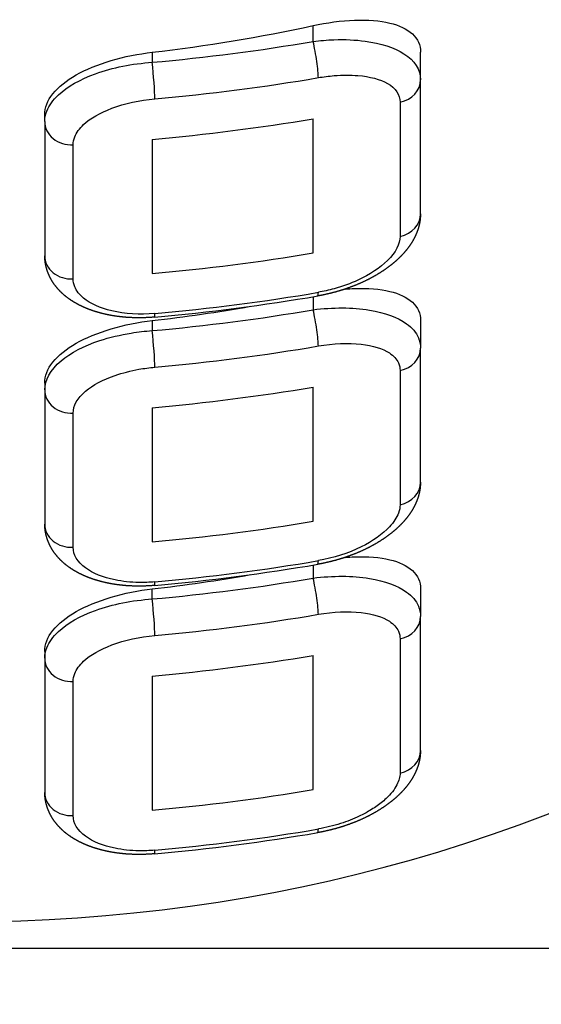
# Model space of a CAD drawing. Header units: millimetres. Extents: x 88.63 to 88.79, y 26.81 to 28.21.
# Tile 5 of 9: x 88.74286 to 88.74772, y 28.14402 to 28.15319. Entities that reach past the tile are written whole.
import ezdxf

# ---------------------------------------------------------------- set-up
doc = ezdxf.new("R2010")
doc.units = ezdxf.units.MM
doc.layers.add('SANINDUSA', color=3, linetype='Continuous')

msp = doc.modelspace()

# ---------------------------------------------------------------- linework, layer by layer
at = {"layer": 'SANINDUSA'}
for p, q in [((88.74559213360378, 28.15298896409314), (88.74559213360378, 28.15313645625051)), ((88.74409213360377, 28.15288801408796), (88.74409213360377, 28.1527943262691)), ((88.74659213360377, 28.15263260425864), (88.74659213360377, 28.15289053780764)), ((88.74659213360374, 28.15138260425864), (88.74659213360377, 28.15263260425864)), ((88.74640175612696, 28.15242234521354), (88.74640175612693, 28.15117234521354)), ((88.74309213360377, 28.15224207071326), (88.74309213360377, 28.15230638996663)), ((88.74559213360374, 28.15101836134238), (88.74559213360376, 28.15226836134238)), ((88.74309213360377, 28.15224207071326), (88.74309213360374, 28.15099207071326)), ((88.74409213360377, 28.15207668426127), (88.74409213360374, 28.15082668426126)), ((88.74335652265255, 28.15077592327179), (88.74335652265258, 28.15202592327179)), ((88.74559213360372, 28.15061040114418), (88.74559213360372, 28.15048896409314)), ((88.74409213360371, 28.15038801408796), (88.74409213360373, 28.1502943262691)), ((88.74659213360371, 28.15039053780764), (88.74659213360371, 28.15013260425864)), ((88.74659213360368, 28.14888260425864), (88.74659213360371, 28.15013260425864)), ((88.7464017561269, 28.14992234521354), (88.74640175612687, 28.14867234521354)), ((88.74309213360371, 28.14980638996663), (88.74309213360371, 28.14974207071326)), ((88.74309213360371, 28.14974207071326), (88.74309213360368, 28.14849207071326)), ((88.74559213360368, 28.14851836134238), (88.74559213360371, 28.14976836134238)), ((88.74335652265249, 28.14827592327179), (88.74335652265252, 28.14952592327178)), ((88.74409213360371, 28.14957668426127), (88.74409213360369, 28.14832668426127)), ((88.74559213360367, 28.14811040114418), (88.74559213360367, 28.14798896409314)), ((88.74409213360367, 28.1477943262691), (88.74409213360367, 28.14788801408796)), ((88.74659213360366, 28.14789053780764), (88.74659213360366, 28.14763260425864)), ((88.74659213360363, 28.14638260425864), (88.74659213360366, 28.14763260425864)), ((88.74640175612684, 28.14742234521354), (88.74640175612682, 28.14617234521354)), ((88.74309213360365, 28.14730638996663), (88.74309213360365, 28.14724207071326)), ((88.74309213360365, 28.14724207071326), (88.74309213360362, 28.14599207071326)), ((88.74559213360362, 28.14601836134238), (88.74559213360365, 28.14726836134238)), ((88.74335652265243, 28.14577592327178), (88.74335652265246, 28.14702592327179)), ((88.74409213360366, 28.14707668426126), (88.74409213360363, 28.14582668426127)), ((88.75034213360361, 28.14453810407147), (88.7338421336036, 28.14453810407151))]:
    msp.add_line(p, q, dxfattribs=at)
for centre, radius, start in [((88.74240098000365, 28.16957969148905), 0.01923583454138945, 275.1104118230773), ((88.74240098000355, 28.16707969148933), 0.01923583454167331, 275.1104118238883), ((88.7424009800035, 28.16457969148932), 0.01923583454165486, 275.1104118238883)]:
    msp.add_arc(centre, radius, start, 279.6763032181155, dxfattribs=at)
for centre, major_axis, ratio, start_param, end_param in [((88.74234213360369, 28.1643327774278), (0.01333064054, 7.106430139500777e-61), 0.8660254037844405, 4.844045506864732, 4.958670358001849), ((88.74238781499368, 28.16707752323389), (-0.016580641, -8.838897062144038e-61), 0.8660254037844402, 1.67376787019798, 1.765276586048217), ((88.74559213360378, 28.15286396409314), (-4.203800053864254e-05, 0.000246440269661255), 0.09662830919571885, 3.656989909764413, 5.22778623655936), ((88.74409213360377, 28.1526693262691), (-2.228406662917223e-05, 0.0002490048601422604), 0.05139483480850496, 3.662894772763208, 5.233691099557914), ((88.74238781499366, 28.16695252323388), (0.016830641, 8.972168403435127e-61), 0.8660254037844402, 4.815360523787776, 4.906869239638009), ((88.74634213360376, 28.15263260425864), (0.0002499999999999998, 1.33271341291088e-62), 0.86602540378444, 4.953199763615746, 6.283185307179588), ((88.74238781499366, 28.16657752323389), (-0.016830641, -8.972168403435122e-61), 0.8660254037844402, 1.672233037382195, 1.762351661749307), ((88.74334213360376, 28.15224207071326), (-0.0002500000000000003, -1.332713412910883e-62), 0.8660254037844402, 1.81782130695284e-15, 1.628384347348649), ((88.74634213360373, 28.15138260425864), (-0.00025, -1.332713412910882e-62), 0.8660254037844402, 1.811607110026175, 3.141592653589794), ((88.74334213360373, 28.15099207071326), (0.0002500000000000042, 1.332713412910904e-62), 0.8660254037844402, 3.141592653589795, 4.769977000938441), ((88.74238781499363, 28.16532752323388), (0.016830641, 8.972168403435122e-61), 0.8660254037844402, 4.813825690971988, 4.9039443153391), ((88.74238781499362, 28.16495252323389), (-0.016830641, -8.972168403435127e-61), 0.8660254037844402, 1.673767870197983, 1.765276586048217), ((88.74559213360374, 28.15086396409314), (-4.203800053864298e-05, 0.000246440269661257), 0.09662830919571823, 3.141592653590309, 3.656989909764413), ((88.74234213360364, 28.1618327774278), (0.01333064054, 7.106430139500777e-61), 0.8660254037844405, 4.844045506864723, 4.913779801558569), ((88.74238781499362, 28.16457752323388), (-0.01658064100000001, -8.838897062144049e-61), 0.8660254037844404, 1.67376787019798, 1.765276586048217), ((88.74409213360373, 28.1506693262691), (-2.22840666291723e-05, 0.0002490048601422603), 0.05139483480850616, 3.141592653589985, 3.662894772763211), ((88.74559213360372, 28.15036396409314), (-4.203800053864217e-05, 0.0002464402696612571), 0.09662830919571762, 3.656989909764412, 5.227786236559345), ((88.74409213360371, 28.1501693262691), (-2.228406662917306e-05, 0.0002490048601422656), 0.05139483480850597, 3.662894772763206, 5.233691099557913), ((88.7423878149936, 28.16445252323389), (0.016830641, 8.972168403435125e-61), 0.8660254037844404, 4.815360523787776, 4.906869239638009), ((88.7463421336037, 28.15013260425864), (-0.0002499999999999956, -1.332713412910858e-62), 0.86602540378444, 1.811607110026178, 3.141592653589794), ((88.74334213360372, 28.14974207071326), (0.00025, 1.332713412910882e-62), 0.8660254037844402, 3.141592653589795, 4.769977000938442), ((88.7423878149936, 28.16407752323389), (-0.016830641, -8.972168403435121e-61), 0.8660254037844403, 1.672233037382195, 1.762351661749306), ((88.74634213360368, 28.14888260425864), (0.000250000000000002, 1.331871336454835e-62), 0.8660254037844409, 4.953199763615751, 6.283185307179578), ((88.74334213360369, 28.14849207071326), (-0.0002500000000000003, -1.332713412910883e-62), 0.8660254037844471, 1.81782130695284e-15, 1.628384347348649), ((88.74238781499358, 28.16282752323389), (0.016830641, 8.972168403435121e-61), 0.8660254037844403, 4.813825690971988, 4.9039443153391), ((88.74238781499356, 28.16245252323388), (-0.016830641, -8.972168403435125e-61), 0.8660254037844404, 1.673767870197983, 1.765276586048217), ((88.74559213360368, 28.14836396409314), (-4.203800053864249e-05, 0.0002464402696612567), 0.09662830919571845, 3.141592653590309, 3.656989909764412), ((88.74234213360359, 28.1593327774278), (0.01333064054, 7.106430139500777e-61), 0.8660254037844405, 4.844045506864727, 4.913779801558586), ((88.74238781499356, 28.16207752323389), (-0.01658064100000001, -8.838897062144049e-61), 0.8660254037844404, 1.67376787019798, 1.765276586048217), ((88.74409213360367, 28.1481693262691), (-2.228406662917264e-05, 0.0002490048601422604), 0.05139483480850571, 3.14159265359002, 3.662894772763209), ((88.74559213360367, 28.14786396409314), (-4.203800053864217e-05, 0.0002464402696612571), 0.09662830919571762, 3.656989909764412, 5.227786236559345), ((88.74409213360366, 28.1476693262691), (-2.228406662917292e-05, 0.0002490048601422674), 0.05139483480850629, 3.66289477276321, 5.2336910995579), ((88.74238781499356, 28.16195252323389), (0.016830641, 8.972168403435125e-61), 0.8660254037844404, 4.815360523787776, 4.906869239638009), ((88.74634213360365, 28.14763260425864), (-0.0002499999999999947, -1.332713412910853e-62), 0.8660254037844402, 1.811607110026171, 3.141592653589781), ((88.74334213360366, 28.14724207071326), (-0.0002500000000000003, -1.332713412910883e-62), 0.8660254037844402, 1.81782130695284e-15, 1.628384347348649), ((88.74238781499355, 28.16157752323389), (-0.016830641, -8.972168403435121e-61), 0.8660254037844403, 1.672233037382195, 1.762351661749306), ((88.74234213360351, 28.1563327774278), (0.01333064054, 7.106430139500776e-61), 0.8660254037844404, 4.068736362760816, 5.356041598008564), ((88.74634213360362, 28.14638260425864), (-0.00025, -1.332713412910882e-62), 0.8660254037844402, 1.811607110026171, 3.141592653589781), ((88.74238781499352, 28.16032752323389), (0.016830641, 8.972168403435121e-61), 0.8660254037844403, 4.813825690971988, 4.9039443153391), ((88.74334213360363, 28.14599207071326), (-0.0002500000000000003, -1.332713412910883e-62), 0.8660254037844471, 1.602867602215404e-14, 1.628384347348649), ((88.7423878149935, 28.15995252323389), (-0.016830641, -8.972168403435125e-61), 0.8660254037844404, 1.673767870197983, 1.765276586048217), ((88.74559213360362, 28.14586396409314), (-4.203800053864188e-05, 0.0002464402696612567), 0.09662830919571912, 3.141592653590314, 3.656989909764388), ((88.74409213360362, 28.1456693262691), (-2.228406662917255e-05, 0.0002490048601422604), 0.0513948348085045, 3.14159265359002, 3.662894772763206)]:
    msp.add_ellipse(centre, major_axis=major_axis, ratio=ratio, start_param=start_param, end_param=end_param, dxfattribs=at)
for points, degree, knots in [([(88.74559213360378, 28.15313645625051), (88.74571892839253, 28.15316406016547), (88.74585382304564, 28.15318255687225), (88.74610196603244, 28.15319159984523), (88.74621524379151, 28.15318206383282), (88.74639087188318, 28.15314019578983), (88.74646637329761, 28.15310597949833), (88.74656702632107, 28.15301260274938), (88.74659213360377, 28.15295330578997), (88.74659213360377, 28.15289053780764)], 3, [-1.537654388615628, -1.537654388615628, -1.537654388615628, -1.537654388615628, -1.1454350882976, -1.1454350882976, -0.7532157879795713, -0.7532157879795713, -0.3766078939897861, -0.3766078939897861, 0, 0, 0, 0]), ([(88.74559213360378, 28.15298896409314), (88.74565668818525, 28.15299722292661), (88.74572177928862, 28.15300259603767), (88.74588784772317, 28.15300846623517), (88.74598587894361, 28.15300418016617), (88.74622279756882, 28.15297241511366), (88.74634804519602, 28.15293253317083), (88.74653790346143, 28.15281130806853), (88.74659213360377, 28.1527260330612), (88.74659213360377, 28.15263260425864)], 3, [1.788997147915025e-15, 1.788997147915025e-15, 1.788997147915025e-15, 1.788997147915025e-15, 0.1480385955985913, 0.1480385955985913, 0.3849003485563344, 0.3849003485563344, 0.7638791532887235, 0.7638791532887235, 1.184308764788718, 1.184308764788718, 1.184308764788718, 1.184308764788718]), ([(88.74309213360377, 28.15230638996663), (88.74309213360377, 28.1523691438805), (88.74311720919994, 28.15243723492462), (88.74321912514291, 28.15256581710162), (88.74329596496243, 28.15262639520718), (88.7434736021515, 28.15272740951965), (88.74358640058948, 28.15277448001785), (88.74383308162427, 28.15284755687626), (88.74396694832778, 28.15287365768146), (88.74409213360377, 28.15288801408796)], 3, [3.027987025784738, 3.027987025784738, 3.027987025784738, 3.027987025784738, 3.404510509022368, 3.404510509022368, 3.781033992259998, 3.781033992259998, 4.159868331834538, 4.159868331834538, 4.538702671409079, 4.538702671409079, 4.538702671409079, 4.538702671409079]), ([(88.74309213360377, 28.15224207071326), (88.74309213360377, 28.15227468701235), (88.74309857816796, 28.15230785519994), (88.74313208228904, 28.15239308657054), (88.74316874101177, 28.15244399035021), (88.74330266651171, 28.15256873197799), (88.7434221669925, 28.15263633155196), (88.74372354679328, 28.15274529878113), (88.74390785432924, 28.15278195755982), (88.74409213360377, 28.1527943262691)], 3, [-8.76201045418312e-19, -8.76201045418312e-19, -8.76201045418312e-19, -8.76201045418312e-19, 0.1467733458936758, 0.1467733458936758, 0.3816106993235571, 0.3816106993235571, 0.7573504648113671, 0.7573504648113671, 1.174186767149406, 1.174186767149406, 1.174186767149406, 1.174186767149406]), ([(88.74564044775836, 28.15265153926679), (88.74568959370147, 28.15265992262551), (88.74573914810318, 28.15266621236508), (88.74586557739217, 28.15267651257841), (88.74594020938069, 28.15267691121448), (88.74612057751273, 28.15266207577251), (88.74621592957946, 28.15263718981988), (88.74636047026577, 28.1525540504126), (88.74640175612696, 28.15249241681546), (88.74640175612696, 28.15242234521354)], 3, [1.788997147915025e-15, 1.788997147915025e-15, 1.788997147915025e-15, 1.788997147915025e-15, 0.1480385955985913, 0.1480385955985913, 0.3849003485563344, 0.3849003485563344, 0.7638791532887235, 0.7638791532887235, 1.184308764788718, 1.184308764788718, 1.184308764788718, 1.184308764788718]), ([(88.74335652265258, 28.15202592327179), (88.74335652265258, 28.1520503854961), (88.74336142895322, 28.15207532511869), (88.74338693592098, 28.15213958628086), (88.74341484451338, 28.15217813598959), (88.74351680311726, 28.15227315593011), (88.74360777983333, 28.15232524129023), (88.7438372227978, 28.1524110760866), (88.7439775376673, 28.15244141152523), (88.74411783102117, 28.15245396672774)], 3, [-8.76201045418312e-19, -8.76201045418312e-19, -8.76201045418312e-19, -8.76201045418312e-19, 0.1467733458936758, 0.1467733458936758, 0.3816106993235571, 0.3816106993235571, 0.7573504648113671, 0.7573504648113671, 1.174186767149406, 1.174186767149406, 1.174186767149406, 1.174186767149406]), ([(88.74659213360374, 28.15138260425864), (88.74658990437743, 28.15133861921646), (88.7465834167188, 28.15129506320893), (88.74657297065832, 28.15125234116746), (88.74655886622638, 28.15121085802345), (88.7465399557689, 28.15116782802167), (88.74651743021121, 28.15112624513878), (88.74649159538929, 28.15108617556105), (88.74646275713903, 28.15104768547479), (88.74643029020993, 28.15100980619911), (88.74639490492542, 28.15097330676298), (88.74635679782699, 28.15093822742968), (88.7463161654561, 28.15090460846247), (88.74627320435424, 28.15087249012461), (88.74622172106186, 28.15083783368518), (88.74616731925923, 28.15080499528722), (88.74611035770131, 28.1507741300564), (88.74605119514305, 28.15074539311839), (88.74599019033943, 28.15071893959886), (88.74592904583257, 28.15069539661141), (88.74586628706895, 28.15067405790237), (88.74580232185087, 28.15065504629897), (88.74573755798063, 28.15063848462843), (88.74567240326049, 28.15062449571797), (88.74563417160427, 28.15061752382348)], 1, [0, 0, 0.05487801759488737, 0.1097560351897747, 0.1646340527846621, 0.2195120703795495, 0.2784360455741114, 0.3373600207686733, 0.3962839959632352, 0.4552079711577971, 0.5155042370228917, 0.5758005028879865, 0.636096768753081, 0.6963930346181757, 0.7566893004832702, 0.8249837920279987, 0.8932782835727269, 0.9615727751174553, 1.029867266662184, 1.098161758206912, 1.164682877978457, 1.231203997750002, 1.297725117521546, 1.364246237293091, 1.430767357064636, 1.469717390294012, 1.469717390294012]), ([(88.74640175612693, 28.15117234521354), (88.74640175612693, 28.15110227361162), (88.74636047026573, 28.15102285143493), (88.74621592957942, 28.1508801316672), (88.74612057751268, 28.15081675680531), (88.74594020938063, 28.15073308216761), (88.74586557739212, 28.150705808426), (88.74573914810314, 28.1506709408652), (88.74568959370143, 28.1506599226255), (88.74564044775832, 28.15065153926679)], 3, [0, 0, 0, 0, 0.4204296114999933, 0.4204296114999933, 0.7994084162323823, 0.7994084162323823, 1.036270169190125, 1.036270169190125, 1.184308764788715, 1.184308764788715, 1.184308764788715, 1.184308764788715]), ([(88.74411441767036, 28.15042032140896), (88.74405000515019, 28.15041584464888), (88.74398558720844, 28.15041392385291), (88.74392155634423, 28.15041456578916), (88.74385830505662, 28.15041777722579), (88.74379622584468, 28.15042356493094), (88.74373605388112, 28.15043184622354), (88.74367712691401, 28.15044267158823), (88.74361974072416, 28.15045601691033), (88.74356419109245, 28.15047185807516), (88.74351077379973, 28.15049017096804), (88.74345757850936, 28.15051187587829), (88.74340668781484, 28.15053643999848), (88.74335840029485, 28.1505638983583), (88.74331301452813, 28.15059428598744), (88.7432708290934, 28.15062763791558), (88.74323891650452, 28.15065714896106), (88.74320939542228, 28.15068882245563), (88.74318255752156, 28.15072260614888), (88.74315741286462, 28.15076072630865), (88.7431358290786, 28.15080128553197), (88.74311817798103, 28.15084381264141), (88.7431048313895, 28.15088783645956), (88.74309616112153, 28.15093288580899), (88.7430931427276, 28.15096240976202), (88.74309213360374, 28.15099207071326)], 1, [0, 0, 0.06459744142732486, 0.1291948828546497, 0.1937923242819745, 0.2583897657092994, 0.3229872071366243, 0.3868830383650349, 0.4507788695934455, 0.5146747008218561, 0.5785705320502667, 0.6424663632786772, 0.708802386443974, 0.7751384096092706, 0.8414744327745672, 0.9078104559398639, 0.9741464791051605, 1.028235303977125, 1.08232412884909, 1.136412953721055, 1.193487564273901, 1.250562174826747, 1.307636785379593, 1.364711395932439, 1.421786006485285, 1.458730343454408, 1.495674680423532, 1.495674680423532]), ([(88.74411783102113, 28.15045396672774), (88.74397753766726, 28.15044141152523), (88.74383722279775, 28.15044998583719), (88.7436077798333, 28.1505043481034), (88.74351680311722, 28.1505458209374), (88.74341484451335, 28.15062963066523), (88.74338693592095, 28.15066533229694), (88.7433614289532, 28.15072700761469), (88.74335652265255, 28.15075146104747), (88.74335652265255, 28.15077592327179)], 3, [0, 0, 0, 0, 0.416836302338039, 0.416836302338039, 0.7925760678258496, 0.7925760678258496, 1.027413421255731, 1.027413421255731, 1.174186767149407, 1.174186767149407, 1.174186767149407, 1.174186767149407]), ([(88.74588994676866, 28.15068178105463), (88.74591966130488, 28.15068422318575), (88.74594907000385, 28.15068602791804), (88.74610196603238, 28.15069159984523), (88.74621524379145, 28.15068206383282), (88.74639087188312, 28.15064019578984), (88.74646637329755, 28.15060597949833), (88.74656702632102, 28.15051260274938), (88.74659213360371, 28.15045330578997), (88.74659213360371, 28.15039053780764)], 3, [-1.236556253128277, -1.236556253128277, -1.236556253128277, -1.236556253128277, -1.145435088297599, -1.145435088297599, -0.7532157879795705, -0.7532157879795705, -0.3766078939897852, -0.3766078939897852, 0, 0, 0, 0]), ([(88.74559213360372, 28.15048896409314), (88.74577574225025, 28.15051245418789), (88.74595865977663, 28.15051190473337), (88.7462587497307, 28.15046283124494), (88.74637874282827, 28.15041925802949), (88.74651413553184, 28.1503208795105), (88.74655142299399, 28.15027701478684), (88.74658555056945, 28.15019776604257), (88.74659213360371, 28.15016555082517), (88.74659213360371, 28.15013260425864)], 3, [0, 0, 0, 0, 0.4210571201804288, 0.4210571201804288, 0.8006015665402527, 0.8006015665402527, 1.037816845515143, 1.037816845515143, 1.186076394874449, 1.186076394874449, 1.186076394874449, 1.186076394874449]), ([(88.74309213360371, 28.14980638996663), (88.74309213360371, 28.1498691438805), (88.74311720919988, 28.14993723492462), (88.74321912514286, 28.15006581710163), (88.74329596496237, 28.15012639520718), (88.74347360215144, 28.15022740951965), (88.74358640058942, 28.15027448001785), (88.74383308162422, 28.15034755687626), (88.74396694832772, 28.15037365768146), (88.74409213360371, 28.15038801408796)], 3, [3.027984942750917, 3.027984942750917, 3.027984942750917, 3.027984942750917, 3.404508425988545, 3.404508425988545, 3.781031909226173, 3.781031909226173, 4.159866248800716, 4.159866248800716, 4.538700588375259, 4.538700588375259, 4.538700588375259, 4.538700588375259]), ([(88.74309213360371, 28.14974207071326), (88.74309213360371, 28.14983457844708), (88.74314517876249, 28.14992976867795), (88.74333322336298, 28.15008812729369), (88.74345824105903, 28.15015314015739), (88.74369619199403, 28.15023208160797), (88.74379483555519, 28.15025579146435), (88.74396187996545, 28.15028259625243), (88.74402733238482, 28.15028997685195), (88.74409213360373, 28.1502943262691)], 3, [0, 0, 0, 0, 0.416284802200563, 0.416284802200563, 0.7915274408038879, 0.7915274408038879, 1.026054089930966, 1.026054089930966, 1.17263324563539, 1.17263324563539, 1.17263324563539, 1.17263324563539]), ([(88.7456404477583, 28.15015153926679), (88.74578023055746, 28.15017538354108), (88.74591948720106, 28.15018162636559), (88.74614794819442, 28.15015630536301), (88.74623929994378, 28.1501284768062), (88.74634237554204, 28.15006026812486), (88.74637076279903, 28.15002893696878), (88.74639674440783, 28.14997093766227), (88.7464017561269, 28.14994705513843), (88.7464017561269, 28.14992234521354)], 3, [0, 0, 0, 0, 0.4210571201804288, 0.4210571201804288, 0.8006015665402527, 0.8006015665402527, 1.037816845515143, 1.037816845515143, 1.186076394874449, 1.186076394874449, 1.186076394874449, 1.186076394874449]), ([(88.74335652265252, 28.14952592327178), (88.74335652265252, 28.14959530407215), (88.7433969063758, 28.14966719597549), (88.74354006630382, 28.14978805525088), (88.74363524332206, 28.14983830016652), (88.74381639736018, 28.14990082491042), (88.7438914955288, 28.14992008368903), (88.74401866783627, 28.14994290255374), (88.74406849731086, 28.14994955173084), (88.74411783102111, 28.14995396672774)], 3, [0, 0, 0, 0, 0.416284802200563, 0.416284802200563, 0.7915274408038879, 0.7915274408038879, 1.026054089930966, 1.026054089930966, 1.17263324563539, 1.17263324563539, 1.17263324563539, 1.17263324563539]), ([(88.74659213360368, 28.14888260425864), (88.74658990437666, 28.14883861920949), (88.746583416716, 28.14879506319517), (88.74657297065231, 28.14875234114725), (88.74655886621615, 28.14871085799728), (88.74653995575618, 28.14866782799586), (88.7465174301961, 28.14862624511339), (88.74649159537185, 28.14858617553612), (88.74646275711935, 28.14854768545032), (88.74643029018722, 28.14850980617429), (88.74639490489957, 28.14847330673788), (88.74635679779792, 28.14843822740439), (88.74631616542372, 28.14840460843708), (88.74627320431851, 28.14837249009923), (88.74622172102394, 28.14833783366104), (88.74616731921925, 28.14830499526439), (88.74611035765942, 28.14827413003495), (88.74605119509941, 28.14824539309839), (88.74599019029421, 28.1482189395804), (88.74592904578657, 28.14819539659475), (88.74586628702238, 28.14817405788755), (88.74580232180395, 28.14815504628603), (88.74573755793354, 28.14813848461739), (88.74567240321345, 28.14812449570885), (88.74563417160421, 28.14811752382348)], 1, [0, 0, 0.05487802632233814, 0.1097560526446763, 0.1646340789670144, 0.2195121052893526, 0.2784360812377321, 0.3373600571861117, 0.3962840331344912, 0.4552080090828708, 0.5155042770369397, 0.5758005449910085, 0.6360968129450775, 0.6963930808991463, 0.7566893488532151, 0.8249838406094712, 0.893278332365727, 0.961572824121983, 1.029867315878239, 1.098161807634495, 1.164682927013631, 1.231204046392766, 1.297725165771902, 1.364246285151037, 1.430767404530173, 1.46971738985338, 1.46971738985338]), ([(88.74640175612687, 28.14867234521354), (88.74640175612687, 28.14864763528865), (88.7463967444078, 28.14862161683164), (88.746370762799, 28.14855261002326), (88.74634237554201, 28.14850927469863), (88.74623929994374, 28.148398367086), (88.74614794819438, 28.14833338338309), (88.74591948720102, 28.14822010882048), (88.74578023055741, 28.14817538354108), (88.74564044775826, 28.14815153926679)], 3, [0, 0, 0, 0, 0.1482595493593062, 0.1482595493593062, 0.3854748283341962, 0.3854748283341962, 0.7650192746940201, 0.7650192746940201, 1.18607639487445, 1.18607639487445, 1.18607639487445, 1.18607639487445]), ([(88.7441144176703, 28.14792032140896), (88.74405000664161, 28.14791584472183), (88.74398559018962, 28.14791392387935), (88.74392156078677, 28.14791456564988), (88.74385831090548, 28.1479177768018), (88.74379623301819, 28.14792356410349), (88.74373606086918, 28.14793184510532), (88.74367713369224, 28.1479426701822), (88.74361974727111, 28.14795601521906), (88.74356419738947, 28.14797185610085), (88.74351077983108, 28.14799016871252), (88.74345758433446, 28.14801187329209), (88.74340669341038, 28.14803643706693), (88.74335840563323, 28.14806389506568), (88.7433130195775, 28.14809428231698), (88.74327083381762, 28.14812763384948), (88.74323892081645, 28.14815714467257), (88.74320939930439, 28.14818881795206), (88.74318256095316, 28.14822260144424), (88.74315741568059, 28.14826072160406), (88.74313583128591, 28.14830128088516), (88.74311817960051, 28.14834380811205), (88.7431048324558, 28.14838783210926), (88.74309616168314, 28.14843288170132), (88.74309314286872, 28.1484624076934), (88.74309213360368, 28.14849207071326)], 1, [0, 0, 0.06459595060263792, 0.1291919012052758, 0.1937878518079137, 0.2583838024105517, 0.3229797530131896, 0.3868756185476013, 0.450771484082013, 0.5146673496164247, 0.5785632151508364, 0.6424590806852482, 0.7087950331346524, 0.7751309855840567, 0.8414669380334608, 0.9078028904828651, 0.9741388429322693, 1.028227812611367, 1.082316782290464, 1.136405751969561, 1.19348078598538, 1.250555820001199, 1.307630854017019, 1.364705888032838, 1.421780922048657, 1.458727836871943, 1.49567475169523, 1.49567475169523]), ([(88.74411783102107, 28.14795396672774), (88.74406849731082, 28.14794955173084), (88.74401866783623, 28.14794767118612), (88.74389149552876, 28.14794969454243), (88.74381639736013, 28.14795764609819), (88.74363524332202, 28.14799475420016), (88.7435400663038, 28.14803362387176), (88.74339690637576, 28.14813847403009), (88.74335652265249, 28.14820654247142), (88.74335652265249, 28.14827592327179)], 3, [-1.058693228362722e-15, -1.058693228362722e-15, -1.058693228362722e-15, -1.058693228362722e-15, 0.146579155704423, 0.146579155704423, 0.3811058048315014, 0.3811058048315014, 0.7563484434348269, 0.7563484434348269, 1.172633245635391, 1.172633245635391, 1.172633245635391, 1.172633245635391]), ([(88.74588994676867, 28.14818178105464), (88.74591966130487, 28.14818422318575), (88.74594907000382, 28.14818602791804), (88.74610196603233, 28.14819159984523), (88.7462152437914, 28.14818206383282), (88.74639087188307, 28.14814019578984), (88.7464663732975, 28.14810597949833), (88.74656702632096, 28.14801260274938), (88.74659213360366, 28.14795330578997), (88.74659213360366, 28.14789053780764)], 3, [-1.236556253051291, -1.236556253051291, -1.236556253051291, -1.236556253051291, -1.145435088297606, -1.145435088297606, -0.7532157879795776, -0.7532157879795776, -0.3766078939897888, -0.3766078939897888, 0, 0, 0, 0]), ([(88.74559213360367, 28.14798896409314), (88.74577574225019, 28.14801245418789), (88.74595865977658, 28.14801190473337), (88.74625874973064, 28.14796283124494), (88.74637874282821, 28.14791925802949), (88.74651413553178, 28.1478208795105), (88.74655142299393, 28.14777701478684), (88.74658555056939, 28.14769776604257), (88.74659213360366, 28.14766555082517), (88.74659213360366, 28.14763260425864)], 3, [0, 0, 0, 0, 0.4210571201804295, 0.4210571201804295, 0.8006015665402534, 0.8006015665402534, 1.037816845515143, 1.037816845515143, 1.186076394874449, 1.186076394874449, 1.186076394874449, 1.186076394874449]), ([(88.74309213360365, 28.14730638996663), (88.74309213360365, 28.1473691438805), (88.74311720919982, 28.14743723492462), (88.7432191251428, 28.14756581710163), (88.74329596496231, 28.14762639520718), (88.74347360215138, 28.14772740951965), (88.74358640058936, 28.14777448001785), (88.74383308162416, 28.14784755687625), (88.74396694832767, 28.14787365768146), (88.74409213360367, 28.14788801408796)], 3, [3.027984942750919, 3.027984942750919, 3.027984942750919, 3.027984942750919, 3.404508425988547, 3.404508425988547, 3.781031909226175, 3.781031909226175, 4.159866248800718, 4.159866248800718, 4.538700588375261, 4.538700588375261, 4.538700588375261, 4.538700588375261]), ([(88.74309213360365, 28.14724207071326), (88.74309213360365, 28.14727468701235), (88.74309857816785, 28.14730785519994), (88.74313208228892, 28.14739308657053), (88.74316874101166, 28.1474439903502), (88.7433026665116, 28.14756873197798), (88.74342216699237, 28.14763633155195), (88.74372354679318, 28.14774529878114), (88.74390785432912, 28.14778195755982), (88.74409213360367, 28.1477943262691)], 3, [-1.376437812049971e-16, -1.376437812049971e-16, -1.376437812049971e-16, -1.376437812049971e-16, 0.1467733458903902, 0.1467733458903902, 0.3816106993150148, 0.3816106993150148, 0.7573504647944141, 0.7573504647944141, 1.174186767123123, 1.174186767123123, 1.174186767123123, 1.174186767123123]), ([(88.74564044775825, 28.14765153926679), (88.7457802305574, 28.14767538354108), (88.74591948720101, 28.1476816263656), (88.74614794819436, 28.14765630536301), (88.74623929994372, 28.14762847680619), (88.74634237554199, 28.14756026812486), (88.74637076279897, 28.14752893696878), (88.74639674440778, 28.14747093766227), (88.74640175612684, 28.14744705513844), (88.74640175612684, 28.14742234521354)], 3, [0, 0, 0, 0, 0.4210571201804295, 0.4210571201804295, 0.8006015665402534, 0.8006015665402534, 1.037816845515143, 1.037816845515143, 1.186076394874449, 1.186076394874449, 1.186076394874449, 1.186076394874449]), ([(88.74335652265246, 28.14702592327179), (88.74335652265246, 28.1470503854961), (88.74336142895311, 28.14707532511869), (88.74338693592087, 28.14713958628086), (88.74341484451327, 28.14717813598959), (88.74351680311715, 28.14727315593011), (88.74360777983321, 28.14732524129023), (88.74383722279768, 28.14741107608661), (88.74397753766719, 28.14744141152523), (88.74411783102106, 28.14745396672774)], 3, [-1.376437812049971e-16, -1.376437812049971e-16, -1.376437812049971e-16, -1.376437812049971e-16, 0.1467733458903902, 0.1467733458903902, 0.3816106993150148, 0.3816106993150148, 0.7573504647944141, 0.7573504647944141, 1.174186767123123, 1.174186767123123, 1.174186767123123, 1.174186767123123]), ([(88.74659213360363, 28.14638260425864), (88.7465899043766, 28.14633861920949), (88.74658341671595, 28.14629506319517), (88.74657297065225, 28.14625234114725), (88.74655886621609, 28.14621085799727), (88.74653995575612, 28.14616782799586), (88.74651743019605, 28.14612624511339), (88.7464915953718, 28.14608617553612), (88.74646275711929, 28.14604768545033), (88.74643029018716, 28.14600980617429), (88.74639490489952, 28.14597330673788), (88.74635679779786, 28.14593822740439), (88.74631616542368, 28.14590460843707), (88.74627320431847, 28.14587249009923), (88.74622172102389, 28.14583783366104), (88.7461673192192, 28.14580499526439), (88.74611035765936, 28.14577413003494), (88.74605119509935, 28.14574539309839), (88.74599019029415, 28.1457189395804), (88.74592904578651, 28.14569539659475), (88.74586628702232, 28.14567405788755), (88.7458023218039, 28.14565504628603), (88.74573755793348, 28.14563848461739), (88.74567240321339, 28.14562449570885), (88.74563417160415, 28.14561752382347)], 1, [0, 0, 0.05487802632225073, 0.1097560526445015, 0.1646340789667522, 0.2195121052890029, 0.2784360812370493, 0.3373600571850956, 0.396284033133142, 0.4552080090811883, 0.5155042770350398, 0.5758005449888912, 0.6360968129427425, 0.696393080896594, 0.7566893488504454, 0.8249838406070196, 0.8932783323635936, 0.9615728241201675, 1.029867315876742, 1.098161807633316, 1.164682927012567, 1.231204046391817, 1.297725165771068, 1.364246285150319, 1.43076740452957, 1.469717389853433, 1.469717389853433]), ([(88.74640175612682, 28.14617234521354), (88.74640175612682, 28.14613775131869), (88.74639182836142, 28.14610056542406), (88.74635024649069, 28.14602015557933), (88.74631595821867, 28.14597683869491), (88.74624284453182, 28.14590860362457), (88.74621087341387, 28.1458831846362), (88.7461578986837, 28.14584680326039), (88.74613933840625, 28.14583492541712), (88.74608904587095, 28.14580492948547), (88.74605608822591, 28.14578734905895), (88.74596677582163, 28.14574478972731), (88.74590837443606, 28.14572172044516), (88.7457803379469, 28.14568058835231), (88.74571033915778, 28.14566346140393), (88.7456404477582, 28.14565153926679)], 3, [0, 0, 0, 0, 0.2075633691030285, 0.2075633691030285, 0.4447786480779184, 0.4447786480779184, 0.5930381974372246, 0.5930381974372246, 0.6671679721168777, 0.6671679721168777, 0.7857756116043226, 0.7857756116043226, 0.9755478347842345, 0.9755478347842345, 1.186076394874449, 1.186076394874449, 1.186076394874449, 1.186076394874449]), ([(88.74411441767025, 28.14542032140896), (88.74405000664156, 28.14541584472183), (88.74398559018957, 28.14541392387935), (88.74392156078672, 28.14541456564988), (88.74385831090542, 28.1454177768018), (88.74379623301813, 28.14542356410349), (88.74373606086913, 28.14543184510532), (88.74367713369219, 28.1454426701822), (88.74361974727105, 28.14545601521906), (88.74356419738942, 28.14547185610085), (88.74351077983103, 28.14549016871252), (88.74345758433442, 28.1455118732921), (88.74340669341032, 28.14553643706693), (88.74335840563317, 28.14556389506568), (88.74331301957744, 28.14559428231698), (88.74327083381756, 28.14562763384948), (88.7432389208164, 28.14565714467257), (88.74320939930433, 28.14568881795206), (88.7431825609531, 28.14572260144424), (88.74315741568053, 28.14576072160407), (88.74313583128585, 28.14580128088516), (88.74311817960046, 28.14584380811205), (88.74310483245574, 28.14588783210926), (88.74309616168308, 28.14593288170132), (88.74309314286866, 28.1459624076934), (88.74309213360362, 28.14599207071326)], 1, [0, 0, 0.06459595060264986, 0.1291919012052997, 0.1937878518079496, 0.2583838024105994, 0.3229797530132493, 0.3868756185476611, 0.4507714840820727, 0.5146673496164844, 0.5785632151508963, 0.6424590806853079, 0.7087950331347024, 0.7751309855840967, 0.8414669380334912, 0.9078028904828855, 0.97413884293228, 1.028227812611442, 1.082316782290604, 1.136405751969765, 1.193480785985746, 1.250555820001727, 1.307630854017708, 1.364705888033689, 1.421780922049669, 1.458727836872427, 1.495674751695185, 1.495674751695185]), ([(88.74411783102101, 28.14545396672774), (88.74406849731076, 28.14544955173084), (88.74401866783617, 28.14544767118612), (88.7438914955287, 28.14544969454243), (88.74381639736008, 28.14545764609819), (88.74363524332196, 28.14549475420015), (88.74354006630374, 28.14553362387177), (88.74339690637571, 28.14563847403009), (88.74335652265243, 28.14570654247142), (88.74335652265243, 28.14577592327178)], 3, [-7.989318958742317e-16, -7.989318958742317e-16, -7.989318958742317e-16, -7.989318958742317e-16, 0.1465791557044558, 0.1465791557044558, 0.3811058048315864, 0.3811058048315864, 0.7563484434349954, 0.7563484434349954, 1.172633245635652, 1.172633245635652, 1.172633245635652, 1.172633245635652])]:
    msp.add_open_spline(points, degree=degree, knots=knots, dxfattribs=at)

doc.saveas('drawing.dxf')
